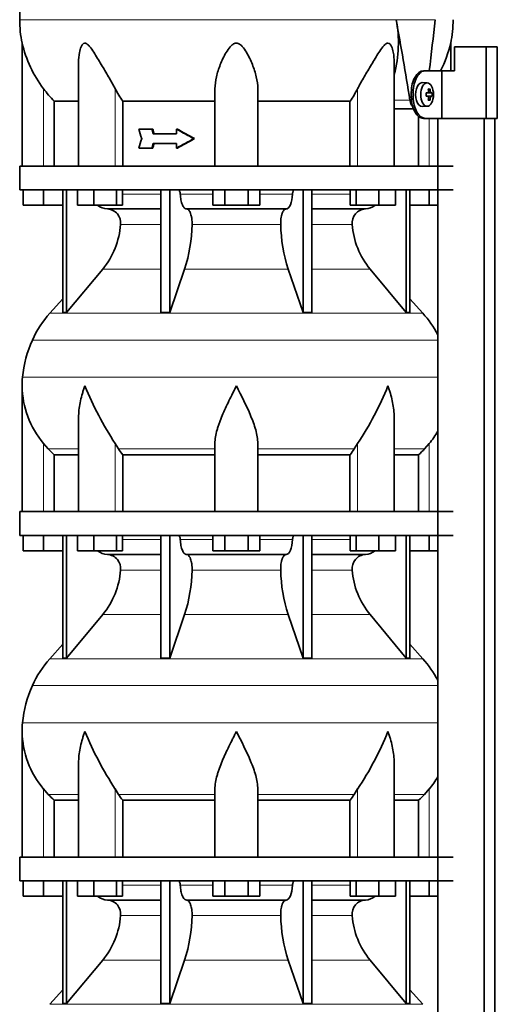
# Model space of a CAD drawing. Header units: millimetres. Extents: x 160 to 768, y -1047 to 1361.
# Tile 13 of 16: x 165 to 366, y 475 to 889. Entities that reach past the tile are written whole.
import ezdxf

# ---------------------------------------------------------------- set-up
doc = ezdxf.new("R2010")
doc.units = ezdxf.units.MM
for name, color, linetype in [('LOW_134-4', 7, 'Continuous'), ('M5X8_UNI7687', 7, 'Continuous'), ('VSI134_DIFFUSORE', 7, 'Continuous'), ('VSI134_TERMINALE', 7, 'Continuous'), ('VSI134_TESTATA', 7, 'Continuous')]:
    doc.layers.add(name, color=color, linetype=linetype)

# ---------------------------------------------------------------- blocks, each defined once
blk = doc.blocks.new('SE')
at = {"layer": 'LOW_134-4', "color": 7, "linetype": 'Continuous', "lineweight": 35}
for p, q in [((340.85, 847.18), (340.85, 827.18)), ((340.92, 847.18), (340.92, 250.68)), ((360.31, 250.68), (360.31, 847.18)), ((364.86, 250.68), (364.86, 847.18)), ((340.85, 817.18), (340.85, 682.18)), ((340.85, 672.18), (340.85, 537.18)), ((340.85, 527.18), (340.85, 392.18))]:
    blk.add_line(p, q, dxfattribs=at)
at = {"layer": 'M5X8_UNI7687', "color": 7, "linetype": 'Continuous', "lineweight": 35}
for p, q in [((336.43, 862.11), (334.34, 862.18)), ((337.6, 859.52), (336.93, 858.98)), ((335.95, 857.81), (336.75, 857.89)), ((336.75, 856.47), (335.95, 856.56)), ((338.49, 857.88), (336.27, 857.72)), ((338.49, 856.49), (336.27, 856.65)), ((337.6, 854.85), (336.93, 855.39)), ((334.34, 852.18), (336.43, 852.25))]:
    blk.add_line(p, q, dxfattribs=at)
at = {"layer": 'M5X8_UNI7687', "color": 4, "linetype": 'Continuous', "lineweight": 9}
for p, q in [((335.95, 857.81), (336.73, 857.89)), ((336.73, 856.47), (335.95, 856.56)), ((338.05, 857.89), (336.27, 857.72)), ((336.27, 856.65), (338.05, 856.47)), ((336.99, 858.31), (337.78, 858.39)), ((337.78, 855.98), (336.99, 856.05))]:
    blk.add_line(p, q, dxfattribs=at)
at = {"layer": 'M5X8_UNI7687', "color": 7, "linetype": 'Continuous', "lineweight": 35}
blk.add_arc((329.25, 857.18), 9.27, 355.7167, 4.2833, dxfattribs=at)
for centre, major_axis, ratio, start_param, end_param in [((334.29, 857.18), (0, 5), 0.544639, 0, 3.159643), ((330.94, 854.12), (7.92, 4.79), 0.318449, 0.410036, 0.559729), ((329.18, 857.18), (0, 10), 0.788011, 4.833518, 4.948078), ((329.01, 857.18), (0, 10), 0.882948, 4.833518, 4.948078), ((329.1, 857.03), (9.97, 0.73), 0.047468, 0.695348, 0.809907), ((332.61, 857.18), (0, -9.26), 0.361923, 1.49595, 1.645642), ((336.27, 858.22), (-0.975, -0.099), 0.510424, 1.182652, 1.511361), ((336.27, 856.15), (-0.975, 0.099), 0.510424, 4.771824, 5.100533), ((329.1, 857.34), (9.97, -0.73), 0.047468, -0.809907, -0.695348), ((329.18, 857.18), (0, -10), 0.788011, 1.335108, 1.449667), ((329.01, 857.18), (0, -10), 0.882948, 1.335108, 1.449667), ((329.1, 857.03), (9.97, 0.73), 0.047468, 0.33853, 0.453089), ((329.1, 857.34), (9.97, -0.73), 0.047468, -0.453089, -0.33853), ((330.94, 860.25), (7.92, -4.79), 0.318449, -0.559729, -0.410036)]:
    blk.add_ellipse(centre, major_axis=major_axis, ratio=ratio, start_param=start_param, end_param=end_param, dxfattribs=at)
blk.add_ellipse((336.38, 857.18), major_axis=(0, -4.93), ratio=0.544639, dxfattribs=at)
for points in [[(336.73, 857.89), (336.74, 857.89), (336.77, 857.9), (336.8, 857.9), (336.82, 857.92), (336.85, 857.93), (336.88, 857.95), (336.9, 857.98), (336.92, 858.01), (336.94, 858.04), (336.96, 858.08), (336.98, 858.12), (336.99, 858.16), (337, 858.2), (337, 858.25), (337.01, 858.29), (337.01, 858.34), (337.01, 858.37), (337, 858.39)], [(337, 855.98), (337.01, 855.99), (337.01, 856.03), (337.01, 856.07), (337, 856.12), (337, 856.16), (336.99, 856.21), (336.98, 856.25), (336.96, 856.29), (336.94, 856.33), (336.92, 856.36), (336.9, 856.39), (336.88, 856.41), (336.85, 856.43), (336.82, 856.45), (336.8, 856.46), (336.77, 856.47), (336.74, 856.47), (336.73, 856.47)], [(337.78, 858.39), (337.78, 858.37), (337.78, 858.34), (337.79, 858.29), (337.8, 858.25), (337.81, 858.2), (337.83, 858.16), (337.84, 858.12), (337.86, 858.08), (337.88, 858.04), (337.9, 858.01), (337.92, 857.98), (337.94, 857.95), (337.96, 857.93), (337.98, 857.92), (338, 857.9), (338.03, 857.9), (338.04, 857.89), (338.05, 857.89)], [(338.05, 856.47), (338.04, 856.47), (338.03, 856.47), (338, 856.46), (337.98, 856.45), (337.96, 856.43), (337.94, 856.41), (337.92, 856.39), (337.9, 856.36), (337.88, 856.33), (337.86, 856.29), (337.84, 856.25), (337.83, 856.21), (337.81, 856.16), (337.8, 856.12), (337.79, 856.07), (337.78, 856.03), (337.78, 855.99), (337.78, 855.98)]]:
    blk.add_open_spline(points, degree=3, dxfattribs=at)
at = {"layer": 'VSI134_DIFFUSORE', "color": 7, "linetype": 'Continuous', "lineweight": 35}
for p, q in [((347.29, 827.18), (165.29, 827.18)), ((165.29, 827.18), (165.29, 817.18)), ((165.29, 817.18), (347.29, 817.18)), ((166.79, 810.78), (166.79, 817.18)), ((166.79, 810.78), (166.79, 817.18)), ((175.29, 810.78), (175.29, 817.18)), ((183.46, 817.18), (183.46, 765.73)), ((184.99, 817.18), (184.99, 765.73)), ((189.53, 810.78), (189.53, 817.18)), ((196.47, 810.78), (196.47, 817.18)), ((205.95, 810.78), (205.95, 817.18)), ((208.49, 810.78), (208.49, 817.18)), ((224.59, 817.18), (224.59, 765.73)), ((228.29, 817.18), (228.29, 765.73)), ((246.47, 810.78), (246.47, 817.18)), ((251.38, 810.78), (251.38, 817.18)), ((261.2, 810.78), (261.2, 817.18)), ((266.1, 810.78), (266.1, 817.18)), ((284.29, 817.18), (284.29, 765.73)), ((287.99, 817.18), (287.99, 765.73)), ((304.08, 810.78), (304.08, 817.18)), ((306.63, 810.78), (306.63, 817.18)), ((316.11, 810.78), (316.11, 817.18)), ((323.05, 810.78), (323.05, 817.18)), ((327.59, 817.18), (327.59, 765.73)), ((329.12, 817.18), (329.12, 765.73)), ((337.29, 810.78), (337.29, 817.18)), ((175.29, 810.78), (166.79, 810.78)), ((183.46, 810.78), (175.29, 810.78)), ((196.47, 810.78), (189.53, 810.78)), ((205.95, 810.78), (196.47, 810.78)), ((208.49, 810.78), (205.95, 810.78)), ((251.38, 810.78), (246.47, 810.78)), ((261.2, 810.78), (251.38, 810.78)), ((266.1, 810.78), (261.2, 810.78)), ((306.63, 810.78), (304.08, 810.78)), ((316.11, 810.78), (306.63, 810.78)), ((323.05, 810.78), (316.11, 810.78)), ((337.29, 810.78), (329.12, 810.78)), ((340.85, 810.78), (337.29, 810.78)), ((202.12, 809.18), (224.59, 809.18)), ((235.38, 809.18), (277.2, 809.18)), ((287.99, 809.18), (310.46, 809.18)), ((184.99, 765.73), (200.15, 783.94)), ((228.29, 765.73), (234.57, 783.94)), ((278.01, 783.94), (284.29, 765.73)), ((312.43, 783.94), (327.59, 765.73)), ((183.46, 771.5), (177.99, 765.43)), ((334.59, 765.43), (329.12, 771.5)), ((183.46, 765.73), (184.99, 765.73)), ((224.59, 765.73), (228.29, 765.73)), ((284.29, 765.73), (287.99, 765.73)), ((327.59, 765.73), (329.12, 765.73)), ((166.29, 734.92), (166.29, 682.18)), ((190.01, 721.54), (190.01, 682.18)), ((322.57, 682.18), (322.57, 721.54)), ((177.3, 708.48), (175.29, 710.78)), ((206.8, 708.48), (205.38, 710.78)), ((247.29, 682.18), (247.29, 710.78)), ((265.29, 682.18), (265.29, 710.78)), ((307.2, 710.78), (305.78, 708.48)), ((337.29, 710.78), (335.28, 708.48)), ((179.82, 706.04), (190.01, 706.04)), ((179.82, 682.18), (179.82, 706.04)), ((208.58, 706.04), (247.29, 706.04)), ((208.58, 682.18), (208.58, 706.04)), ((265.29, 706.04), (304, 706.04)), ((304, 706.04), (304, 682.18)), ((322.57, 706.04), (332.76, 706.04)), ((332.76, 706.04), (332.76, 682.18)), ((347.29, 682.18), (165.29, 682.18)), ((165.29, 682.18), (165.29, 672.18)), ((165.29, 672.18), (347.29, 672.18)), ((166.79, 665.78), (166.79, 672.18)), ((166.79, 665.78), (166.79, 672.18)), ((175.29, 665.78), (175.29, 672.18)), ((183.46, 672.18), (183.46, 620.73)), ((184.99, 672.18), (184.99, 620.73)), ((189.53, 665.78), (189.53, 672.18)), ((196.47, 665.78), (196.47, 672.18)), ((205.95, 665.78), (205.95, 672.18)), ((208.49, 665.78), (208.49, 672.18)), ((224.59, 672.18), (224.59, 620.73)), ((228.29, 672.18), (228.29, 620.73)), ((246.47, 665.78), (246.47, 672.18)), ((251.38, 665.78), (251.38, 672.18)), ((261.2, 665.78), (261.2, 672.18)), ((266.1, 665.78), (266.1, 672.18)), ((284.29, 672.18), (284.29, 620.73)), ((287.99, 672.18), (287.99, 620.73)), ((304.08, 665.78), (304.08, 672.18)), ((306.63, 665.78), (306.63, 672.18)), ((316.11, 665.78), (316.11, 672.18)), ((323.05, 665.78), (323.05, 672.18)), ((327.59, 672.18), (327.59, 620.73)), ((329.12, 672.18), (329.12, 620.73)), ((337.29, 665.78), (337.29, 672.18)), ((175.29, 665.78), (166.79, 665.78)), ((183.46, 665.78), (175.29, 665.78)), ((196.47, 665.78), (189.53, 665.78)), ((205.95, 665.78), (196.47, 665.78)), ((208.49, 665.78), (205.95, 665.78)), ((251.38, 665.78), (246.47, 665.78)), ((261.2, 665.78), (251.38, 665.78)), ((266.1, 665.78), (261.2, 665.78)), ((306.63, 665.78), (304.08, 665.78)), ((316.11, 665.78), (306.63, 665.78)), ((323.05, 665.78), (316.11, 665.78)), ((337.29, 665.78), (329.12, 665.78)), ((340.85, 665.78), (337.29, 665.78)), ((202.12, 664.18), (224.59, 664.18)), ((235.38, 664.18), (277.2, 664.18)), ((287.99, 664.18), (310.46, 664.18)), ((184.99, 620.73), (200.15, 638.94)), ((228.29, 620.73), (234.57, 638.94)), ((278.01, 638.94), (284.29, 620.73)), ((312.43, 638.94), (327.59, 620.73)), ((183.46, 626.5), (177.99, 620.43)), ((334.59, 620.43), (329.12, 626.5)), ((183.46, 620.73), (184.99, 620.73)), ((224.59, 620.73), (228.29, 620.73)), ((284.29, 620.73), (287.99, 620.73)), ((327.59, 620.73), (329.12, 620.73)), ((166.29, 589.92), (166.29, 537.18)), ((190.01, 576.54), (190.01, 537.18)), ((322.57, 537.18), (322.57, 576.54)), ((177.3, 563.48), (175.29, 565.78)), ((206.8, 563.48), (205.38, 565.78)), ((247.29, 537.18), (247.29, 565.78)), ((265.29, 537.18), (265.29, 565.78)), ((307.2, 565.78), (305.78, 563.48)), ((337.29, 565.78), (335.28, 563.48)), ((179.82, 561.04), (190.01, 561.04)), ((179.82, 537.18), (179.82, 561.04)), ((208.58, 561.04), (247.29, 561.04)), ((208.58, 537.18), (208.58, 561.04)), ((265.29, 561.04), (304, 561.04)), ((304, 561.04), (304, 537.18)), ((322.57, 561.04), (332.76, 561.04)), ((332.76, 561.04), (332.76, 537.18)), ((347.29, 537.18), (165.29, 537.18)), ((165.29, 537.18), (165.29, 527.18)), ((165.29, 527.18), (347.29, 527.18)), ((166.79, 520.78), (166.79, 527.18)), ((166.79, 520.78), (166.79, 527.18)), ((175.29, 520.78), (175.29, 527.18)), ((183.46, 527.18), (183.46, 475.73)), ((184.99, 527.18), (184.99, 475.73)), ((189.53, 520.78), (189.53, 527.18)), ((196.47, 520.78), (196.47, 527.18)), ((205.95, 520.78), (205.95, 527.18)), ((208.49, 520.78), (208.49, 527.18)), ((224.59, 527.18), (224.59, 475.73)), ((228.29, 527.18), (228.29, 475.73)), ((246.47, 520.78), (246.47, 527.18)), ((251.38, 520.78), (251.38, 527.18)), ((261.2, 520.78), (261.2, 527.18)), ((266.1, 520.78), (266.1, 527.18)), ((284.29, 527.18), (284.29, 475.73)), ((287.99, 527.18), (287.99, 475.73)), ((304.08, 520.78), (304.08, 527.18)), ((306.63, 520.78), (306.63, 527.18)), ((316.11, 520.78), (316.11, 527.18)), ((323.05, 520.78), (323.05, 527.18)), ((327.59, 527.18), (327.59, 475.73)), ((329.12, 527.18), (329.12, 475.73)), ((337.29, 520.78), (337.29, 527.18)), ((175.29, 520.78), (166.79, 520.78)), ((183.46, 520.78), (175.29, 520.78)), ((196.47, 520.78), (189.53, 520.78)), ((205.95, 520.78), (196.47, 520.78)), ((208.49, 520.78), (205.95, 520.78)), ((251.38, 520.78), (246.47, 520.78)), ((261.2, 520.78), (251.38, 520.78)), ((266.1, 520.78), (261.2, 520.78)), ((306.63, 520.78), (304.08, 520.78)), ((316.11, 520.78), (306.63, 520.78)), ((323.05, 520.78), (316.11, 520.78)), ((337.29, 520.78), (329.12, 520.78)), ((340.85, 520.78), (337.29, 520.78)), ((202.12, 519.18), (224.59, 519.18)), ((235.38, 519.18), (277.2, 519.18)), ((287.99, 519.18), (310.46, 519.18)), ((184.99, 475.73), (200.15, 493.94)), ((228.29, 475.73), (234.57, 493.94)), ((278.01, 493.94), (284.29, 475.73)), ((312.43, 493.94), (327.59, 475.73)), ((183.46, 481.5), (177.99, 475.43)), ((334.59, 475.43), (329.12, 481.5)), ((183.46, 475.73), (184.99, 475.73)), ((224.59, 475.73), (228.29, 475.73)), ((284.29, 475.73), (287.99, 475.73)), ((327.59, 475.73), (329.12, 475.73))]:
    blk.add_line(p, q, dxfattribs=at)
at = {"layer": 'VSI134_DIFFUSORE', "color": 4, "linetype": 'Continuous', "lineweight": 9}
for p, q in [((208.49, 815.41), (224.59, 815.41)), ((232.72, 815.41), (246.47, 815.41)), ((266.1, 815.41), (279.86, 815.41)), ((287.99, 815.41), (304.08, 815.41)), ((224.59, 802.64), (207.66, 802.64)), ((274.9, 802.64), (237.68, 802.64)), ((304.92, 802.64), (287.99, 802.64)), ((200.15, 783.94), (224.59, 783.94)), ((234.57, 783.94), (278.01, 783.94)), ((287.99, 783.94), (312.43, 783.94)), ((177.99, 765.43), (334.59, 765.43)), ((340.85, 754.17), (170.62, 754.17)), ((166.46, 738.54), (340.85, 738.54)), ((175.29, 682.18), (175.29, 710.78)), ((205.38, 682.18), (205.38, 710.78)), ((307.2, 682.18), (307.2, 710.78)), ((337.29, 682.18), (337.29, 710.78)), ((177.3, 708.48), (190.01, 708.48)), ((206.8, 708.48), (247.29, 708.48)), ((265.29, 708.48), (305.78, 708.48)), ((322.57, 708.48), (335.28, 708.48)), ((208.49, 670.41), (224.59, 670.41)), ((232.72, 670.41), (246.47, 670.41)), ((266.1, 670.41), (279.86, 670.41)), ((287.99, 670.41), (304.08, 670.41)), ((224.59, 657.64), (207.66, 657.64)), ((274.9, 657.64), (237.68, 657.64)), ((304.92, 657.64), (287.99, 657.64)), ((200.15, 638.94), (224.59, 638.94)), ((234.57, 638.94), (278.01, 638.94)), ((287.99, 638.94), (312.43, 638.94)), ((177.99, 620.43), (334.59, 620.43)), ((340.85, 609.17), (170.62, 609.17)), ((166.46, 593.54), (340.85, 593.54)), ((175.29, 537.18), (175.29, 565.78)), ((177.3, 563.48), (190.01, 563.48)), ((205.38, 537.18), (205.38, 565.78)), ((206.8, 563.48), (247.29, 563.48)), ((265.29, 563.48), (305.78, 563.48)), ((307.2, 537.18), (307.2, 565.78)), ((322.57, 563.48), (335.28, 563.48)), ((337.29, 537.18), (337.29, 565.78)), ((208.49, 525.41), (224.59, 525.41)), ((232.72, 525.41), (246.47, 525.41)), ((266.1, 525.41), (279.86, 525.41)), ((287.99, 525.41), (304.08, 525.41)), ((224.59, 512.64), (207.66, 512.64)), ((274.9, 512.64), (237.68, 512.64)), ((304.92, 512.64), (287.99, 512.64)), ((200.15, 493.94), (224.59, 493.94)), ((234.57, 493.94), (278.01, 493.94)), ((287.99, 493.94), (312.43, 493.94)), ((177.99, 475.43), (334.59, 475.43))]:
    blk.add_line(p, q, dxfattribs=at)
at = {"layer": 'VSI134_DIFFUSORE', "color": 7, "linetype": 'Continuous', "lineweight": 35}
for centre, radius, start, end in [((202.35, 815.86), 6.68, 229.5852, 268.0094), ((310.23, 815.86), 6.68, 271.9979, 310.3729), ((201.83, 803.32), 5.87, 353.3223, 87.2173), ((310.73, 803.34), 5.85, 92.5772, 186.8833), ((174.36, 805.16), 33.4, 320.5472, 355.6594), ((172.72, 803.84), 64.97, 342.1602, 358.9354), ((341.37, 804.09), 66.48, 181.2569, 197.6475), ((338.33, 805.21), 33.51, 184.3996, 219.3938), ((210.69, 735.98), 44, 138, 155.5912), ((301.89, 735.98), 44, 27.6842, 42), ((215.24, 733.92), 49, 155.5912, 174.5826), ((204.79, 734.91), 38.5, 174.5826, 180.0352), ((204.98, 735.59), 38.7, 181.0159, 219.8906), ((330.99, 792.45), 149.83, 202.585, 213.0327), ((196.07, 784.81), 133.53, 326.3278, 338.0546), ((307.6, 735.59), 38.7, 320.1094, 329.446), ((239.94, 730.72), 39.91, 213.8601, 218.2043), ((272.67, 730.7), 39.88, 321.7938, 326.1418), ((202.35, 670.86), 6.68, 229.5852, 268.0094), ((310.23, 670.86), 6.68, 271.9979, 310.3729), ((201.83, 658.32), 5.87, 353.3223, 87.2173), ((310.73, 658.34), 5.85, 92.5772, 186.8833), ((174.36, 660.16), 33.4, 320.5472, 355.6594), ((172.72, 658.84), 64.97, 342.1602, 358.9354), ((341.37, 659.09), 66.48, 181.2569, 197.6475), ((338.33, 660.21), 33.51, 184.3996, 219.3938), ((210.69, 590.98), 44, 138, 155.5912), ((301.89, 590.98), 44, 27.6842, 42), ((215.24, 588.92), 49, 155.5912, 174.5826), ((204.79, 589.91), 38.5, 174.5826, 180.0352), ((204.98, 590.59), 38.7, 181.0159, 219.8906), ((330.99, 647.45), 149.83, 202.585, 213.0327), ((196.07, 639.81), 133.53, 326.3278, 338.0546), ((307.6, 590.59), 38.7, 320.1094, 329.446), ((239.94, 585.72), 39.91, 213.8601, 218.2043), ((272.67, 585.7), 39.88, 321.7938, 326.1418), ((202.35, 525.86), 6.68, 229.5852, 268.0094), ((310.23, 525.86), 6.68, 271.9979, 310.3729), ((201.83, 513.32), 5.87, 353.3223, 87.2173), ((310.73, 513.34), 5.85, 92.5772, 186.8833), ((174.36, 515.16), 33.4, 320.5472, 355.6594), ((172.72, 513.84), 64.97, 342.1602, 358.9354), ((341.37, 514.09), 66.48, 181.2569, 197.6475), ((338.33, 515.21), 33.51, 184.3996, 219.3938)]:
    blk.add_arc(centre, radius, start, end, dxfattribs=at)
for points, knots in [([(231.96, 817.18), (232, 817.18), (232.05, 817.17), (232.14, 817.13), (232.19, 817.1), (232.32, 816.97), (232.4, 816.84), (232.54, 816.51), (232.59, 816.32), (232.68, 815.89), (232.71, 815.65), (232.72, 815.41)], [0, 0, 0, 0, 0.125, 0.125, 0.25, 0.25, 0.5, 0.5, 0.75, 0.75, 1, 1, 1, 1]), ([(235.38, 809.18), (235.22, 809.18), (235.06, 809.22), (234.82, 809.34), (234.74, 809.39), (234.58, 809.5), (234.5, 809.57), (234.27, 809.79), (234.13, 809.98), (233.85, 810.43), (233.72, 810.68), (233.47, 811.24), (233.36, 811.56), (233.16, 812.23), (233.07, 812.59), (232.93, 813.34), (232.86, 813.74), (232.77, 814.56), (232.74, 814.98), (232.72, 815.41)], [0, 0, 0, 0, 0.125, 0.125, 0.1875, 0.1875, 0.25, 0.25, 0.375, 0.375, 0.5, 0.5, 0.625, 0.625, 0.75, 0.75, 0.875, 0.875, 1, 1, 1, 1]), ([(279.86, 815.41), (279.79, 813.7), (279.47, 812.1), (278.5, 809.83), (277.85, 809.18), (277.2, 809.18)], [0, 0, 0, 0, 0.5, 0.5, 1, 1, 1, 1]), ([(279.86, 815.41), (279.87, 815.65), (279.9, 815.88), (279.96, 816.21), (279.99, 816.31), (280.05, 816.5), (280.08, 816.59), (280.15, 816.76), (280.18, 816.83), (280.26, 816.95), (280.31, 817.01), (280.39, 817.1), (280.44, 817.13), (280.53, 817.17), (280.58, 817.18), (280.62, 817.18)], [0, 0, 0, 0, 0.25, 0.25, 0.375, 0.375, 0.5, 0.5, 0.625, 0.625, 0.75, 0.75, 0.875, 0.875, 1, 1, 1, 1]), ([(235.38, 809.18), (235.46, 809.18), (235.54, 809.17), (235.7, 809.13), (235.78, 809.1), (236.01, 808.97), (236.16, 808.84), (236.46, 808.5), (236.59, 808.3), (236.79, 807.94), (236.85, 807.81), (236.97, 807.53), (237.03, 807.38), (237.19, 806.92), (237.28, 806.59), (237.4, 806.05), (237.44, 805.87), (237.51, 805.49), (237.54, 805.3), (237.62, 804.71), (237.65, 804.3), (237.69, 803.47), (237.69, 803.05), (237.68, 802.64)], [0, 0, 0, 0, 0.0625, 0.0625, 0.125, 0.125, 0.25, 0.25, 0.375, 0.375, 0.4375, 0.4375, 0.5, 0.5, 0.625, 0.625, 0.6875, 0.6875, 0.75, 0.75, 0.875, 0.875, 1, 1, 1, 1]), ([(274.9, 802.64), (274.89, 803.05), (274.89, 803.47), (274.92, 804.09), (274.93, 804.29), (274.97, 804.7), (274.99, 804.9), (275.07, 805.49), (275.13, 805.87), (275.25, 806.41), (275.3, 806.58), (275.39, 806.92), (275.5, 807.24), (275.61, 807.53), (275.73, 807.8), (275.79, 807.94), (275.99, 808.3), (276.12, 808.51), (276.42, 808.84), (276.57, 808.97), (276.88, 809.14), (277.04, 809.18), (277.2, 809.18)], [0, 0, 0, 0, 0.125, 0.125, 0.1875, 0.1875, 0.25, 0.25, 0.375, 0.375, 0.4375, 0.4375, 0.5, 0.5625, 0.5625, 0.625, 0.625, 0.75, 0.75, 0.875, 0.875, 1, 1, 1, 1]), ([(192.65, 734.91), (192.56, 734.65), (192.46, 734.39), (192.28, 733.86), (192.2, 733.6), (191.94, 732.82), (191.78, 732.3), (191.32, 730.74), (191.06, 729.71), (190.61, 727.63), (190.42, 726.59), (190.15, 724.54), (190.07, 723.52), (190.02, 722.18), (190.01, 721.86), (190.01, 721.53)], [0, 0, 0, 0, 0.03125, 0.03125, 0.0625, 0.0625, 0.125, 0.125, 0.25, 0.25, 0.375, 0.375, 0.5, 0.5, 0.5400162, 0.5400162, 0.5400162, 0.5400162]), ([(256.29, 734.91), (256.16, 734.65), (256.02, 734.39), (255.76, 733.86), (255.63, 733.6), (255.23, 732.82), (254.96, 732.3), (254.18, 730.74), (253.66, 729.71), (252.65, 727.63), (252.15, 726.59), (251.21, 724.54), (250.75, 723.52), (249.91, 721.49), (249.51, 720.48), (248.97, 718.98), (248.8, 718.48), (248.48, 717.48), (248.33, 716.98), (247.91, 715.5), (247.69, 714.53), (247.38, 712.63), (247.29, 711.69), (247.29, 710.78)], [0, 0, 0, 0, 0.03125, 0.03125, 0.0625, 0.0625, 0.125, 0.125, 0.25, 0.25, 0.375, 0.375, 0.5, 0.5, 0.625, 0.625, 0.6875, 0.6875, 0.75, 0.75, 0.875, 0.875, 1, 1, 1, 1]), ([(265.29, 710.78), (265.29, 712.61), (264.94, 714.51), (263.84, 718.46), (263.1, 720.47), (260.56, 726.55), (258.4, 730.76), (256.29, 734.91)], [0, 0, 0, 0, 0.25, 0.25, 0.5, 0.5, 1, 1, 1, 1]), ([(322.57, 721.53), (322.57, 721.87), (322.56, 722.21), (322.47, 724.6), (322.19, 726.64), (321.52, 729.72), (321.25, 730.75), (320.8, 732.3), (320.64, 732.82), (320.38, 733.6), (320.25, 733.99), (320.12, 734.39), (320.02, 734.65), (319.98, 734.78), (319.93, 734.91)], [0.4588627, 0.4588627, 0.4588627, 0.4588627, 0.5, 0.5, 0.75, 0.75, 0.875, 0.875, 0.9375, 0.9375, 0.96875, 0.984375, 0.984375, 1, 1, 1, 1]), ([(231.96, 672.18), (232, 672.18), (232.05, 672.17), (232.14, 672.13), (232.19, 672.1), (232.32, 671.97), (232.4, 671.84), (232.54, 671.51), (232.59, 671.32), (232.68, 670.89), (232.71, 670.65), (232.72, 670.41)], [0, 0, 0, 0, 0.125, 0.125, 0.25, 0.25, 0.5, 0.5, 0.75, 0.75, 1, 1, 1, 1]), ([(235.38, 664.18), (235.22, 664.18), (235.06, 664.22), (234.82, 664.34), (234.74, 664.39), (234.58, 664.5), (234.5, 664.57), (234.27, 664.79), (234.13, 664.98), (233.85, 665.43), (233.72, 665.68), (233.47, 666.24), (233.36, 666.56), (233.16, 667.23), (233.07, 667.59), (232.93, 668.34), (232.86, 668.74), (232.77, 669.56), (232.74, 669.98), (232.72, 670.41)], [0, 0, 0, 0, 0.125, 0.125, 0.1875, 0.1875, 0.25, 0.25, 0.375, 0.375, 0.5, 0.5, 0.625, 0.625, 0.75, 0.75, 0.875, 0.875, 1, 1, 1, 1]), ([(279.86, 670.41), (279.79, 668.7), (279.47, 667.1), (278.5, 664.83), (277.85, 664.18), (277.2, 664.18)], [0, 0, 0, 0, 0.5, 0.5, 1, 1, 1, 1]), ([(279.86, 670.41), (279.87, 670.65), (279.9, 670.88), (279.96, 671.21), (279.99, 671.31), (280.05, 671.5), (280.08, 671.59), (280.15, 671.76), (280.18, 671.83), (280.26, 671.95), (280.31, 672.01), (280.39, 672.1), (280.44, 672.13), (280.53, 672.17), (280.58, 672.18), (280.62, 672.18)], [0, 0, 0, 0, 0.25, 0.25, 0.375, 0.375, 0.5, 0.5, 0.625, 0.625, 0.75, 0.75, 0.875, 0.875, 1, 1, 1, 1]), ([(235.38, 664.18), (235.46, 664.18), (235.54, 664.17), (235.7, 664.13), (235.78, 664.1), (236.01, 663.97), (236.16, 663.84), (236.46, 663.5), (236.59, 663.3), (236.79, 662.94), (236.85, 662.81), (236.97, 662.53), (237.03, 662.38), (237.19, 661.92), (237.28, 661.59), (237.4, 661.05), (237.44, 660.87), (237.51, 660.49), (237.54, 660.3), (237.62, 659.71), (237.65, 659.3), (237.69, 658.47), (237.69, 658.05), (237.68, 657.64)], [0, 0, 0, 0, 0.0625, 0.0625, 0.125, 0.125, 0.25, 0.25, 0.375, 0.375, 0.4375, 0.4375, 0.5, 0.5, 0.625, 0.625, 0.6875, 0.6875, 0.75, 0.75, 0.875, 0.875, 1, 1, 1, 1]), ([(274.9, 657.64), (274.89, 658.05), (274.89, 658.47), (274.92, 659.09), (274.93, 659.29), (274.97, 659.7), (274.99, 659.9), (275.07, 660.49), (275.13, 660.87), (275.25, 661.41), (275.3, 661.58), (275.39, 661.92), (275.5, 662.24), (275.61, 662.53), (275.73, 662.8), (275.79, 662.94), (275.99, 663.3), (276.12, 663.51), (276.42, 663.84), (276.57, 663.97), (276.88, 664.14), (277.04, 664.18), (277.2, 664.18)], [0, 0, 0, 0, 0.125, 0.125, 0.1875, 0.1875, 0.25, 0.25, 0.375, 0.375, 0.4375, 0.4375, 0.5, 0.5625, 0.5625, 0.625, 0.625, 0.75, 0.75, 0.875, 0.875, 1, 1, 1, 1]), ([(192.65, 589.91), (192.56, 589.65), (192.46, 589.39), (192.28, 588.86), (192.2, 588.6), (191.94, 587.82), (191.78, 587.3), (191.32, 585.74), (191.06, 584.71), (190.61, 582.63), (190.42, 581.59), (190.15, 579.54), (190.07, 578.52), (190.02, 577.18), (190.01, 576.86), (190.01, 576.53)], [0, 0, 0, 0, 0.03125, 0.03125, 0.0625, 0.0625, 0.125, 0.125, 0.25, 0.25, 0.375, 0.375, 0.5, 0.5, 0.5400162, 0.5400162, 0.5400162, 0.5400162]), ([(256.29, 589.91), (256.16, 589.65), (256.02, 589.39), (255.76, 588.86), (255.63, 588.6), (255.23, 587.82), (254.96, 587.3), (254.18, 585.74), (253.66, 584.71), (252.65, 582.63), (252.15, 581.59), (251.21, 579.54), (250.75, 578.52), (249.91, 576.49), (249.51, 575.48), (248.97, 573.98), (248.8, 573.48), (248.48, 572.48), (248.33, 571.98), (247.91, 570.5), (247.69, 569.53), (247.38, 567.63), (247.29, 566.69), (247.29, 565.78)], [0, 0, 0, 0, 0.03125, 0.03125, 0.0625, 0.0625, 0.125, 0.125, 0.25, 0.25, 0.375, 0.375, 0.5, 0.5, 0.625, 0.625, 0.6875, 0.6875, 0.75, 0.75, 0.875, 0.875, 1, 1, 1, 1]), ([(265.29, 565.78), (265.29, 567.61), (264.94, 569.51), (263.84, 573.46), (263.1, 575.47), (260.56, 581.55), (258.4, 585.76), (256.29, 589.91)], [0, 0, 0, 0, 0.25, 0.25, 0.5, 0.5, 1, 1, 1, 1]), ([(322.57, 576.53), (322.57, 576.87), (322.56, 577.21), (322.47, 579.6), (322.19, 581.64), (321.52, 584.72), (321.25, 585.75), (320.8, 587.3), (320.64, 587.82), (320.38, 588.6), (320.25, 588.99), (320.12, 589.39), (320.02, 589.65), (319.98, 589.78), (319.93, 589.91)], [0.4588627, 0.4588627, 0.4588627, 0.4588627, 0.5, 0.5, 0.75, 0.75, 0.875, 0.875, 0.9375, 0.9375, 0.96875, 0.984375, 0.984375, 1, 1, 1, 1]), ([(231.96, 527.18), (232, 527.18), (232.05, 527.17), (232.14, 527.13), (232.19, 527.1), (232.32, 526.97), (232.4, 526.84), (232.54, 526.51), (232.59, 526.32), (232.68, 525.89), (232.71, 525.65), (232.72, 525.41)], [0, 0, 0, 0, 0.125, 0.125, 0.25, 0.25, 0.5, 0.5, 0.75, 0.75, 1, 1, 1, 1]), ([(235.38, 519.18), (235.22, 519.18), (235.06, 519.22), (234.82, 519.34), (234.74, 519.39), (234.58, 519.5), (234.5, 519.57), (234.27, 519.79), (234.13, 519.98), (233.85, 520.43), (233.72, 520.68), (233.47, 521.24), (233.36, 521.56), (233.16, 522.23), (233.07, 522.59), (232.93, 523.34), (232.86, 523.74), (232.77, 524.56), (232.74, 524.98), (232.72, 525.41)], [0, 0, 0, 0, 0.125, 0.125, 0.1875, 0.1875, 0.25, 0.25, 0.375, 0.375, 0.5, 0.5, 0.625, 0.625, 0.75, 0.75, 0.875, 0.875, 1, 1, 1, 1]), ([(279.86, 525.41), (279.79, 523.7), (279.47, 522.1), (278.5, 519.83), (277.85, 519.18), (277.2, 519.18)], [0, 0, 0, 0, 0.5, 0.5, 1, 1, 1, 1]), ([(279.86, 525.41), (279.87, 525.65), (279.9, 525.88), (279.96, 526.21), (279.99, 526.31), (280.05, 526.5), (280.08, 526.59), (280.15, 526.76), (280.18, 526.83), (280.26, 526.95), (280.31, 527.01), (280.39, 527.1), (280.44, 527.13), (280.53, 527.17), (280.58, 527.18), (280.62, 527.18)], [0, 0, 0, 0, 0.25, 0.25, 0.375, 0.375, 0.5, 0.5, 0.625, 0.625, 0.75, 0.75, 0.875, 0.875, 1, 1, 1, 1]), ([(235.38, 519.18), (235.46, 519.18), (235.54, 519.17), (235.7, 519.13), (235.78, 519.1), (236.01, 518.97), (236.16, 518.84), (236.46, 518.5), (236.59, 518.3), (236.79, 517.94), (236.85, 517.81), (236.97, 517.53), (237.03, 517.38), (237.19, 516.92), (237.28, 516.59), (237.4, 516.05), (237.44, 515.87), (237.51, 515.49), (237.54, 515.3), (237.62, 514.71), (237.65, 514.3), (237.69, 513.47), (237.69, 513.05), (237.68, 512.64)], [0, 0, 0, 0, 0.0625, 0.0625, 0.125, 0.125, 0.25, 0.25, 0.375, 0.375, 0.4375, 0.4375, 0.5, 0.5, 0.625, 0.625, 0.6875, 0.6875, 0.75, 0.75, 0.875, 0.875, 1, 1, 1, 1]), ([(274.9, 512.64), (274.89, 513.05), (274.89, 513.47), (274.92, 514.09), (274.93, 514.29), (274.97, 514.7), (274.99, 514.9), (275.07, 515.49), (275.13, 515.87), (275.25, 516.41), (275.3, 516.58), (275.39, 516.92), (275.5, 517.24), (275.61, 517.53), (275.73, 517.8), (275.79, 517.94), (275.99, 518.3), (276.12, 518.51), (276.42, 518.84), (276.57, 518.97), (276.88, 519.14), (277.04, 519.18), (277.2, 519.18)], [0, 0, 0, 0, 0.125, 0.125, 0.1875, 0.1875, 0.25, 0.25, 0.375, 0.375, 0.4375, 0.4375, 0.5, 0.5625, 0.5625, 0.625, 0.625, 0.75, 0.75, 0.875, 0.875, 1, 1, 1, 1])]:
    blk.add_open_spline(points, degree=3, knots=knots, dxfattribs=at)
for points in [[(179.82, 706.04), (178.95, 706.82), (178.11, 707.64), (177.3, 708.48)], [(335.28, 708.48), (334.47, 707.64), (333.63, 706.82), (332.76, 706.04)], [(179.82, 561.04), (178.95, 561.82), (178.11, 562.64), (177.3, 563.48)], [(335.28, 563.48), (334.47, 562.64), (333.63, 561.82), (332.76, 561.04)]]:
    blk.add_open_spline(points, degree=3, dxfattribs=at)
at = {"layer": 'VSI134_TERMINALE', "color": 7, "linetype": 'Continuous', "lineweight": 35}
for p, q in [((361.19, 877.18), (347.85, 877.18)), ((347.85, 877.18), (347.85, 867.18)), ((365.87, 877.18), (361.19, 877.18)), ((361.19, 847.18), (361.19, 877.18)), ((365.87, 847.18), (365.87, 877.18)), ((334.81, 867.18), (335.61, 867.18)), ((335.61, 867.18), (342.62, 867.18)), ((342.62, 867.18), (347.85, 867.18)), ((342.62, 847.18), (342.62, 867.18)), ((329.74, 856.18), (329.74, 858.18)), ((330.54, 856.18), (330.54, 858.18)), ((335.61, 847.18), (334.81, 847.18)), ((335.61, 847.18), (342.62, 847.18)), ((361.19, 847.18), (342.62, 847.18)), ((365.87, 847.18), (361.19, 847.18))]:
    blk.add_line(p, q, dxfattribs=at)
at = {"layer": 'VSI134_TERMINALE', "color": 4, "linetype": 'Continuous', "lineweight": 9}
for p, q in [((329.74, 858.18), (330.54, 858.18)), ((330.54, 856.18), (329.74, 856.18))]:
    blk.add_line(p, q, dxfattribs=at)
at = {"layer": 'VSI134_TERMINALE', "color": 7, "linetype": 'Continuous', "lineweight": 35}
for points in [[(329.74, 858.18), (329.74, 859.37), (329.88, 860.54), (330.42, 862.72), (330.82, 863.72), (332.26, 866.21), (333.57, 867.18), (334.81, 867.18)], [(335.61, 867.18), (334.99, 867.18), (334.36, 866.95), (333.15, 866.05), (332.58, 865.38), (331.14, 862.9), (330.54, 860.56), (330.54, 858.18)], [(334.81, 847.18), (334.19, 847.18), (333.56, 847.42), (332.35, 848.32), (331.78, 848.98), (330.34, 851.47), (329.74, 853.8), (329.74, 856.18)], [(330.54, 856.18), (330.54, 854.99), (330.68, 853.83), (331.22, 851.65), (331.62, 850.65), (333.06, 848.16), (334.37, 847.18), (335.61, 847.18)]]:
    blk.add_open_spline(points, degree=3, knots=[0, 0, 0, 0, 0.25, 0.25, 0.5, 0.5, 1, 1, 1, 1], dxfattribs=at)
at = {"layer": 'VSI134_TESTATA', "color": 4, "linetype": 'Continuous', "lineweight": 9}
for p, q in [((165.29, 888.6), (322.2, 888.6)), ((323.38, 888.6), (322.2, 888.6)), ((175.29, 827.18), (175.29, 859.65)), ((205.38, 827.18), (205.38, 859.65)), ((307.2, 827.18), (307.2, 859.65)), ((322.57, 854.89), (329.18, 854.89)), ((337.29, 827.18), (337.29, 847.18))]:
    blk.add_line(p, q, dxfattribs=at)
at = {"layer": 'VSI134_TESTATA', "color": 7, "linetype": 'Continuous', "lineweight": 35}
for p, q in [((166.29, 878.77), (166.29, 827.18)), ((346.29, 867.18), (346.29, 878.77)), ((190.01, 870.69), (190.01, 827.18)), ((322.57, 827.18), (322.57, 870.69)), ((247.29, 827.18), (247.29, 859.65)), ((265.29, 827.18), (265.29, 859.65)), ((179.82, 827.18), (179.82, 854.37)), ((179.82, 854.37), (190.01, 854.37)), ((208.58, 854.37), (247.29, 854.37)), ((208.58, 827.18), (208.58, 854.37)), ((265.29, 854.37), (304, 854.37)), ((304, 854.37), (304, 827.18)), ((322.57, 851.18), (330.66, 851.18)), ((332.76, 848.05), (332.76, 827.18)), ((220.76, 842.68), (215.28, 842.68)), ((221.15, 842.68), (220.76, 842.68)), ((231.12, 840.68), (221.41, 840.68)), ((231.5, 842.68), (231.12, 842.68)), ((231.12, 842.68), (231.12, 840.68)), ((220.76, 834.68), (215.28, 834.68)), ((221.15, 834.68), (220.76, 834.68)), ((231.12, 836.68), (221.41, 836.68)), ((231.12, 836.68), (231.12, 834.68)), ((231.5, 834.68), (231.12, 834.68)), ((238.76, 838.68), (238.37, 838.68))]:
    blk.add_line(p, q, dxfattribs=at)
for centre, radius, start, end in [((214.15, 888.6), 48.86, 180.0008, 191.6142), ((273.39, 878.85), 50.93, 344.9527, 11.0394), ((298.43, 888.6), 48.86, 348.3855, 0.003), ((216.55, 890.75), 51.67, 193.411, 217.0092), ((296.03, 890.75), 51.67, 332.8548, 346.589), ((248.21, 881.99), 48.31, 207.5468, 214.8794), ((264.38, 881.99), 48.3, 325.12, 332.4538)]:
    blk.add_arc(centre, radius, start, end, dxfattribs=at)
for centre, major_axis, ratio, start_param, end_param in [((256.29, 832.52), (-52.11, 339.42), 0.219797, -1.538622, -1.438638), ((256.29, 832.52), (52.11, 339.42), 0.219797, -1.434831, -1.371171), ((473.69, 808.99), (-237.03, 601.65), 0.359605, 1.374595, 1.381187), ((479.64, 825.59), (-242.55, 615.67), 0.359595, 1.402583, 1.4058), ((476.7, 825.6), (-239.38, 607.63), 0.359584, 1.402231, 1.405491), ((256.29, 845.35), (-77.73, 39.62), 0.163128, 1.3252, 1.422004), ((256.29, 845.35), (-76.74, 39.11), 0.163128, 1.326035, 1.424113), ((473.69, 868.37), (-237.03, -601.65), 0.359605, -1.381187, -1.374596), ((479.67, 851.77), (-242.57, -615.71), 0.359617, -1.405787, -1.402569), ((476.71, 851.77), (-239.38, -607.63), 0.359584, -1.405491, -1.402231), ((256.29, 832.02), (-77.73, -39.62), 0.163128, -1.422004, -1.3252), ((256.29, 832.02), (-76.74, -39.11), 0.163128, -1.424113, -1.326035)]:
    blk.add_ellipse(centre, major_axis=major_axis, ratio=ratio, start_param=start_param, end_param=end_param, dxfattribs=at)
for points, knots in [([(177.8, 963.87), (176.91, 961.92), (175.35, 958.5), (172.89, 952.69), (170.8, 946.7), (169.17, 940.52), (167.96, 934.28), (167.06, 928.04), (166.24, 920.1), (165.66, 910.52), (165.39, 899.22), (165.32, 892.47), (165.3, 888.6)], [0, 0, 0, 0, 0.075828, 0.157662, 0.24065, 0.323649, 0.406117, 0.487779, 0.568882, 0.716697, 0.863346, 1, 1, 1, 1]), ([(205.38, 859.65), (204.52, 861.29), (203.58, 862.95), (201.61, 866.35), (200.57, 868.09), (198.51, 871.53), (197.47, 873.26), (195.83, 875.77), (195.27, 876.6), (194.36, 877.7), (194.04, 878.05), (193.34, 878.6), (192.96, 878.78), (192.24, 878.75), (191.94, 878.54), (191.45, 877.96), (191.26, 877.61), (190.77, 876.5), (190.55, 875.67), (190.13, 873.49), (190.01, 872.09), (190.01, 870.69)], [0, 0, 0, 0, 0.125, 0.125, 0.25, 0.25, 0.375, 0.375, 0.4375, 0.4375, 0.46875, 0.46875, 0.5, 0.5, 0.53125, 0.53125, 0.5625, 0.5625, 0.625, 0.625, 0.7271447, 0.7271447, 0.7271447, 0.7271447]), ([(265.29, 859.65), (265.29, 861.29), (265.05, 862.95), (264.26, 866.35), (263.7, 868.09), (262.33, 871.53), (261.52, 873.26), (260.01, 875.77), (259.45, 876.6), (258.45, 877.7), (258.09, 878.05), (257.23, 878.6), (256.74, 878.78), (255.71, 878.75), (255.23, 878.54), (254.4, 877.96), (254.04, 877.61), (253.06, 876.5), (252.51, 875.67), (251.02, 873.19), (250.22, 871.47), (248.85, 868.01), (248.31, 866.31), (247.53, 862.95), (247.29, 861.27), (247.29, 859.65)], [0, 0, 0, 0, 0.125, 0.125, 0.25, 0.25, 0.375, 0.375, 0.4375, 0.4375, 0.46875, 0.46875, 0.5, 0.5, 0.53125, 0.53125, 0.5625, 0.5625, 0.625, 0.625, 0.75, 0.75, 0.875, 0.875, 1, 1, 1, 1]), ([(322.57, 870.69), (322.57, 872.12), (322.45, 873.54), (322, 875.77), (321.78, 876.6), (321.27, 877.7), (321.08, 878.05), (320.57, 878.6), (320.25, 878.78), (319.52, 878.75), (319.14, 878.54), (318.46, 877.96), (318.14, 877.61), (317.24, 876.5), (316.68, 875.67), (315.06, 873.19), (314.03, 871.47), (311.96, 868.01), (310.95, 866.31), (309, 862.95), (308.05, 861.27), (307.2, 859.65)], [0.2712662, 0.2712662, 0.2712662, 0.2712662, 0.375, 0.375, 0.4375, 0.4375, 0.46875, 0.46875, 0.5, 0.5, 0.53125, 0.53125, 0.5625, 0.5625, 0.625, 0.625, 0.75, 0.75, 0.875, 0.875, 1, 1, 1, 1]), ([(179.82, 854.37), (179, 855.2), (178.21, 856.06), (176.7, 857.82), (175.98, 858.72), (175.29, 859.65)], [0, 0, 0, 0, 0.5, 0.5, 1, 1, 1, 1]), ([(330.32, 852.11), (330.29, 852.14), (330.27, 852.18), (330.11, 852.38), (329.99, 852.57), (329.77, 852.96), (329.67, 853.17), (329.49, 853.63), (329.41, 853.87), (329.28, 854.37), (329.22, 854.62), (329.18, 854.89)], [0.4721333, 0.4721333, 0.4721333, 0.4721333, 0.5, 0.5, 0.625, 0.625, 0.75, 0.75, 0.875, 0.875, 1, 1, 1, 1])]:
    blk.add_open_spline(points, degree=3, knots=knots, dxfattribs=at)
at = {"layer": 'VSI134_TESTATA', "color": 4, "linetype": 'Continuous', "lineweight": 9}
blk.add_rational_spline([(322.2, 888.6), (329.57, 888.61), (335.48, 888.61), (339.75, 888.61)], [1, 0.989771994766, 0.989771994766, 1], degree=3, dxfattribs=at)

msp = doc.modelspace()

# ---------------------------------------------------------------- block references
msp.add_blockref('SE', (0, 0))

doc.saveas('drawing.dxf')
